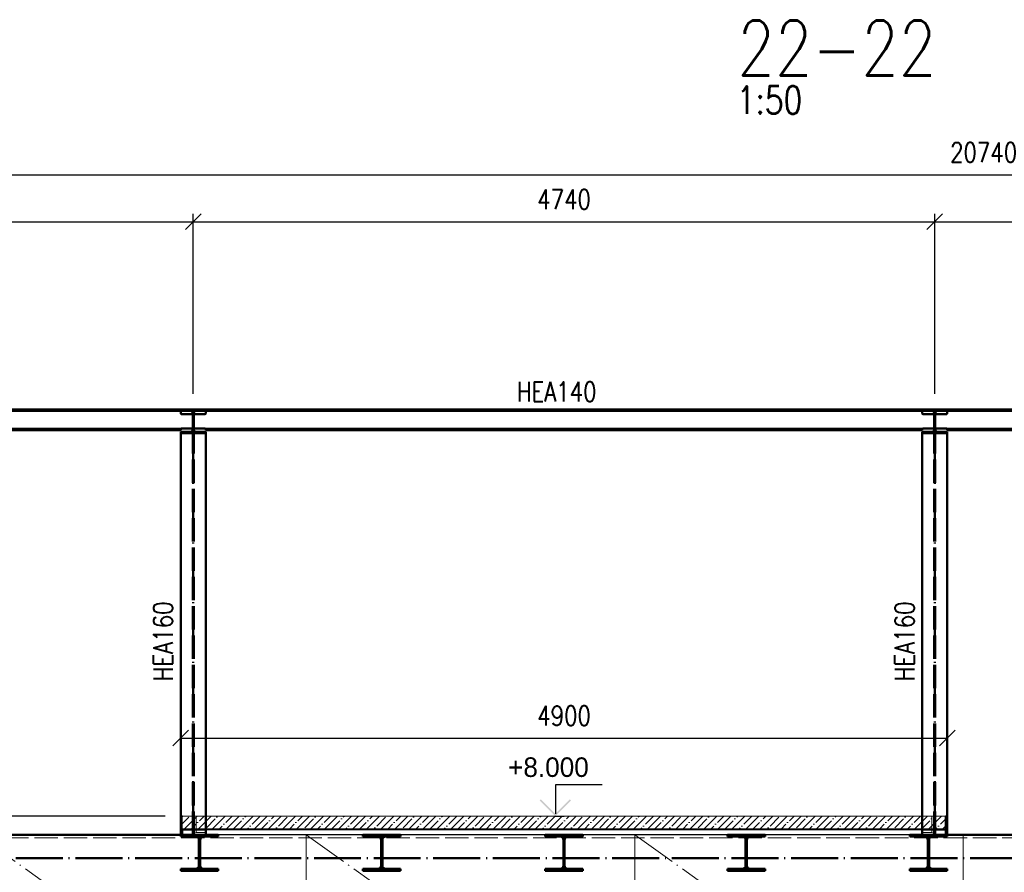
# Paper-space layout 'Layout1' of a CAD drawing. Extents: x -2 to 1083, y -36 to 422.
# Tile 7 of 93: x 136 to 262, y 91 to 200. Entities that reach past the tile are written whole.
import ezdxf

# ---------------------------------------------------------------- set-up
doc = ezdxf.new("R2010")
doc.units = 0
doc.linetypes.add('ACAD_ISO02W100', pattern=[15, 12, -3])
doc.linetypes.add('ACAD_ISO04W100', pattern=[30.5, 24, -3, 0.5, -3])
doc.layers.get('0').update_dxf_attribs({"linetype": 'CONTINUOUS'})
doc.layers.get('DEFPOINTS').update_dxf_attribs({"color": 132, "linetype": 'CONTINUOUS'})
doc.layers.add('AS_INS_ON', color=7, linetype='CONTINUOUS')
for name, color, linetype, lineweight in [('SS_1.ET-HALA_TaO-KCE_VELINU-PRUVLAK', 9, 'CONTINUOUS', 13), ('SS_2.ET-HALA_TaO-KCE_VELINU-NADSTAVBA', 72, 'CONTINUOUS', 50), ('SS_2.ET-HALA_TaO-KCE_VELINU-PODLAH.NOSNIK', 212, 'CONTINUOUS', 50), ('SS_2.ET-HALA_TaO-KCE_VELINU-PODLAHA', 9, 'CONTINUOUS', 13), ('SS_2.ET-HALA_TaO-KCE_VELINU-PODLAHA_LEM', 140, 'CONTINUOUS', 50), ('SS_2.ET-HALA_TaO-KCE_VELINU-PODLAHA_TRAPEZ.PLECH', 153, 'CONTINUOUS', 18), ('SS_2.ET-HALA_TaO-KCE_VELINU-ZESILENI', 160, 'CONTINUOUS', 50), ('SS_KOTY', 3, 'CONTINUOUS', 25), ('SS_NADPIS_7', 6, 'CONTINUOUS', 70), ('SS_POPIS_PROFILU', 13, 'CONTINUOUS', 25), ('SS_SRAFY', 8, 'CONTINUOUS', 18)]:
    doc.layers.add(name, color=color, linetype=linetype, lineweight=lineweight)
doc.styles.add('ROMANS', font='romans.shx', dxfattribs={"width": 0.8})
doc.styles.add('romans.shx', font='romans.shx', dxfattribs={"height": 5})
doc.dimstyles.new('A-1_(2.5)_50AS', dxfattribs={"dimtxt": 2.5, "dimasz": 2, "dimexe": 1, "dimexo": 2, "dimgap": 0, "dimtad": 0, "dimdec": 1, "dimlfac": 50, "dimrnd": 1, "dimtxsty": 'ROMANS', "dimblk1": 'OBLIQUE', "dimblk2": 'OBLIQUE', "dimsah": 1, "dimcen": 2, "dimclrd": 256, "dimclre": 256, "dimclrt": 256, "dimadec": 1, "dimazin": 2, "dimtfac": 0.714286, "dimtdec": 1, "dimtmove": 0, "dimatfit": 3, "dimldrblk": 'OPEN', "dimfxl": 1, "dimtvp": 1.142857, "dimtfill": 1, "dimtolj": 1, "dimlwd": -1, "dimlwe": -1, "dimarcsym": 0})
pattern_1 = [(45, (84.875306, 95.420354), (-0.04490128, 0.04490128), [])]
pattern_2 = [(45, (84.8753, 95.4204), (-0.898026, 0.898026), []), (45, (85.7733, 95.4204), (-0.898026, 0.898026), [1.5875, -0.3175, 0, -0.3175])]

# ---------------------------------------------------------------- blocks, each defined once
blk = doc.blocks.new('_Oblique')
at = {"color": 0, "linetype": 'ByBlock', "lineweight": -2}
blk.add_line((-0.5, -0.5), (0.5, 0.5), dxfattribs=at)
blk = doc.blocks.new('*D59')
at = {"layer": 'DEFPOINTS', "color": 0, "transparency": 16777216}
for p in [(158.64, 173.84), (84.88, 149.82, -164414.6), (158.64, 149.82, -164414.6)]:
    blk.add_point(p, dxfattribs=at)
at = {"layer": 'SS_KOTY', "transparency": 16777216}
for p, q in [((84.88, 151.82), (84.88, 174.84)), ((84.88, 173.84), (158.64, 173.84)), ((158.64, 151.82), (158.64, 174.84))]:
    blk.add_line(p, q, dxfattribs=at)
at = {"layer": 'SS_KOTY', "transparency": 16777216, "xscale": 2, "yscale": 2, "zscale": 2, "rotation": 180}
blk.add_blockref('_Oblique', (84.88, 173.84), dxfattribs=at)
at = {"layer": 'SS_KOTY', "transparency": 16777216, "xscale": 2, "yscale": 2, "zscale": 2}
blk.add_blockref('_Oblique', (158.64, 173.84), dxfattribs=at)
at = {"layer": 'SS_KOTY', "transparency": 16777216, "insert": (121.76, 176.7), "char_height": 2.5, "attachment_point": 5, "style": 'ROMANS', "bg_fill": 3, "box_fill_scale": 1.1, "bg_fill_color": 256, "bg_fill_true_color": 13158600, "bg_fill_transparency": 0}
blk.add_mtext('\\A1;3688', dxfattribs=at)
blk = doc.blocks.new('_OPEN')
at = {"color": 0, "linetype": 'ByBlock'}
for p, q in [((-1, 0.167), (0, 0)), ((0, 0), (-1, -0.167)), ((0, 0), (-1, 0))]:
    blk.add_line(p, q, dxfattribs=at)
blk = doc.blocks.new('*D60')
at = {"layer": 'DEFPOINTS', "color": 0, "transparency": 16777216}
for p in [(253.44, 173.84), (158.64, 149.82, -164414.6), (253.44, 149.82, -164414.6)]:
    blk.add_point(p, dxfattribs=at)
at = {"layer": 'SS_KOTY', "transparency": 16777216}
for p, q in [((158.64, 151.82), (158.64, 174.84)), ((158.64, 173.84), (253.44, 173.84)), ((253.44, 151.82), (253.44, 174.84))]:
    blk.add_line(p, q, dxfattribs=at)
at = {"layer": 'SS_KOTY', "transparency": 16777216, "xscale": 2, "yscale": 2, "zscale": 2, "rotation": 180}
blk.add_blockref('_Oblique', (158.64, 173.84), dxfattribs=at)
at = {"layer": 'SS_KOTY', "transparency": 16777216, "xscale": 2, "yscale": 2, "zscale": 2}
blk.add_blockref('_Oblique', (253.44, 173.84), dxfattribs=at)
at = {"layer": 'SS_KOTY', "transparency": 16777216, "insert": (206.04, 176.7), "char_height": 2.5, "attachment_point": 5, "style": 'ROMANS', "bg_fill": 3, "box_fill_scale": 1.1, "bg_fill_color": 256, "bg_fill_true_color": 13158600, "bg_fill_transparency": 0}
blk.add_mtext('\\A1;4740', dxfattribs=at)
blk = doc.blocks.new('*D61')
at = {"layer": 'DEFPOINTS', "color": 0, "transparency": 16777216}
for p in [(339.04, 173.84), (253.44, 149.82, -164414.6), (339.04, 149.82, -164414.6)]:
    blk.add_point(p, dxfattribs=at)
at = {"layer": 'SS_KOTY', "transparency": 16777216}
for p, q in [((253.44, 151.82), (253.44, 174.84)), ((253.44, 173.84), (339.04, 173.84)), ((339.04, 151.82), (339.04, 174.84))]:
    blk.add_line(p, q, dxfattribs=at)
at = {"layer": 'SS_KOTY', "transparency": 16777216, "xscale": 2, "yscale": 2, "zscale": 2, "rotation": 180}
blk.add_blockref('_Oblique', (253.44, 173.84), dxfattribs=at)
at = {"layer": 'SS_KOTY', "transparency": 16777216, "xscale": 2, "yscale": 2, "zscale": 2}
blk.add_blockref('_Oblique', (339.04, 173.84), dxfattribs=at)
at = {"layer": 'SS_KOTY', "transparency": 16777216, "insert": (296.24, 176.7), "char_height": 2.5, "attachment_point": 5, "style": 'ROMANS', "bg_fill": 3, "box_fill_scale": 1.1, "bg_fill_color": 256, "bg_fill_true_color": 13158600, "bg_fill_transparency": 0}
blk.add_mtext('\\A1;4280', dxfattribs=at)
blk = doc.blocks.new('*D70')
at = {"layer": 'DEFPOINTS', "color": 0, "transparency": 16777216}
for p in [(157.04, 97.82, -164374.6), (126.82, 73.82), (132.3, 73.82, -164413.38)]:
    blk.add_point(p, dxfattribs=at)
at = {"layer": 'SS_KOTY', "transparency": 16777216}
for p, q in [((155.04, 97.82), (125.82, 97.82)), ((126.82, 97.82), (126.82, 73.82)), ((130.3, 73.82), (125.82, 73.82))]:
    blk.add_line(p, q, dxfattribs=at)
at = {"layer": 'SS_KOTY', "transparency": 16777216, "xscale": 2, "yscale": 2, "zscale": 2}
for p, rotation in [((126.82, 97.82), 90), ((126.82, 73.82), 270)]:
    blk.add_blockref('_Oblique', p, dxfattribs=dict(at, rotation=rotation))
at = {"layer": 'SS_KOTY', "transparency": 16777216, "insert": (123.97, 85.82), "char_height": 2.5, "attachment_point": 5, "rotation": 90, "style": 'ROMANS', "bg_fill": 3, "box_fill_scale": 1.1, "bg_fill_color": 256, "bg_fill_true_color": 13158600, "bg_fill_transparency": 0}
blk.add_mtext('\\A1;1200', dxfattribs=at)
blk = doc.blocks.new('*D72')
at = {"layer": 'DEFPOINTS', "color": 0, "transparency": 16777216}
for p in [(132.82, 97.82), (157.04, 97.82, -164413.08), (157.04, 95.42, -164374.6)]:
    blk.add_point(p, dxfattribs=at)
at = {"layer": 'SS_KOTY', "transparency": 16777216}
for p, q in [((132.82, 97.82), (132.82, 104.68)), ((155.04, 97.82), (131.82, 97.82)), ((132.82, 95.42), (132.82, 97.82)), ((155.04, 95.42), (131.82, 95.42))]:
    blk.add_line(p, q, dxfattribs=at)
at = {"layer": 'SS_KOTY', "transparency": 16777216, "xscale": 2, "yscale": 2, "zscale": 2}
for p, rotation in [((132.82, 97.82), 90), ((132.82, 95.42), 270)]:
    blk.add_blockref('_Oblique', p, dxfattribs=dict(at, rotation=rotation))
at = {"layer": 'SS_KOTY', "transparency": 16777216, "insert": (129.97, 102.25), "char_height": 2.5, "attachment_point": 5, "rotation": 90, "style": 'ROMANS', "bg_fill": 3, "box_fill_scale": 1.1, "bg_fill_color": 256, "bg_fill_true_color": 13158600, "bg_fill_transparency": 0}
blk.add_mtext('\\A1;120', dxfattribs=at)
blk = doc.blocks.new('*D77')
at = {"layer": 'DEFPOINTS', "color": 0, "transparency": 16777216}
for p in [(255.04, 107.79), (157.04, 97.82, -164374.6), (255.04, 97.82, -164374.6)]:
    blk.add_point(p, dxfattribs=at)
at = {"layer": 'SS_KOTY', "transparency": 16777216}
for p, q in [((157.04, 99.82), (157.04, 108.79)), ((255.04, 99.82), (255.04, 108.79)), ((157.04, 107.79), (255.04, 107.79))]:
    blk.add_line(p, q, dxfattribs=at)
at = {"layer": 'SS_KOTY', "transparency": 16777216, "xscale": 2, "yscale": 2, "zscale": 2, "rotation": 180}
blk.add_blockref('_Oblique', (157.04, 107.79), dxfattribs=at)
at = {"layer": 'SS_KOTY', "transparency": 16777216, "xscale": 2, "yscale": 2, "zscale": 2}
blk.add_blockref('_Oblique', (255.04, 107.79), dxfattribs=at)
at = {"layer": 'SS_KOTY', "transparency": 16777216, "insert": (206.04, 110.65), "char_height": 2.5, "attachment_point": 5, "style": 'ROMANS', "bg_fill": 3, "box_fill_scale": 1.1, "bg_fill_color": 256, "bg_fill_true_color": 13158600, "bg_fill_transparency": 0}
blk.add_mtext('\\A1;4900', dxfattribs=at)
blk = doc.blocks.new('*D80')
at = {"layer": 'DEFPOINTS', "color": 0, "transparency": 16777216}
for p in [(467.08, 179.84), (52.28, 164.84), (467.08, 159.84, -164377.76)]:
    blk.add_point(p, dxfattribs=at)
at = {"layer": 'SS_KOTY', "transparency": 16777216}
for p, q in [((52.28, 166.84), (52.28, 180.84)), ((467.08, 161.84), (467.08, 180.84)), ((52.28, 179.84), (467.08, 179.84))]:
    blk.add_line(p, q, dxfattribs=at)
at = {"layer": 'SS_KOTY', "transparency": 16777216, "xscale": 2, "yscale": 2, "zscale": 2, "rotation": 180}
blk.add_blockref('_Oblique', (52.28, 179.84), dxfattribs=at)
at = {"layer": 'SS_KOTY', "transparency": 16777216, "xscale": 2, "yscale": 2, "zscale": 2}
blk.add_blockref('_Oblique', (467.08, 179.84), dxfattribs=at)
at = {"layer": 'SS_KOTY', "transparency": 16777216, "insert": (259.68, 182.7), "char_height": 2.5, "attachment_point": 5, "style": 'ROMANS', "bg_fill": 3, "box_fill_scale": 1.1, "bg_fill_color": 256, "bg_fill_true_color": 13158600, "bg_fill_transparency": 0}
blk.add_mtext('\\A1;20740', dxfattribs=at)

psp = doc.layouts.get("Layout1")

# ---------------------------------------------------------------- hatches: boundary and pattern name
at = {"layer": 'SS_SRAFY'}
h = psp.add_hatch(dxfattribs=at)
h.set_pattern_fill('ANSI31', color=5, scale=0.02, style=0)
h.set_pattern_definition(pattern_1)
h.paths.add_polyline_path([(182.2403, 91.0604), (180.3353, 91.0604), (180.3353, 90.8204), (185.1353, 90.8204), (185.1353, 91.0604), (183.2303, 91.0604, -0.41421356), (182.8103, 91.4804), (182.8103, 94.7604, -0.41421356), (183.2303, 95.1804), (185.1353, 95.1804), (185.1353, 95.4204), (180.3353, 95.4204), (180.3353, 95.1804), (182.2403, 95.1804, -0.41421368), (182.6603, 94.7604), (182.6603, 91.4804, -0.41421344)], flags=0)
h = psp.add_hatch(dxfattribs=at)
h.set_pattern_fill('ANSI31', color=5, scale=0.02, style=0)
h.set_pattern_definition(pattern_1)
h.paths.add_polyline_path([(205.5403, 91.0604), (203.6353, 91.0604), (203.6353, 90.8204), (208.4353, 90.8204), (208.4353, 91.0604), (206.5303, 91.0604, -0.41421356), (206.1103, 91.4804), (206.1103, 94.7604, -0.41421356), (206.5303, 95.1804), (208.4353, 95.1804), (208.4353, 95.4204), (203.6353, 95.4204), (203.6353, 95.1804), (205.5403, 95.1804, -0.41421368), (205.9603, 94.7604), (205.9603, 91.4804, -0.41421344)], flags=0)
h = psp.add_hatch(dxfattribs=at)
h.set_pattern_fill('ANSI31', color=5, scale=0.02, style=0)
h.set_pattern_definition(pattern_1)
h.paths.add_polyline_path([(228.8403, 91.0604), (226.9353, 91.0604), (226.9353, 90.8204), (231.7353, 90.8204), (231.7353, 91.0604), (229.8303, 91.0604, -0.41421356), (229.4103, 91.4804), (229.4103, 94.7604, -0.41421356), (229.8303, 95.1804), (231.7353, 95.1804), (231.7353, 95.4204), (226.9353, 95.4204), (226.9353, 95.1804), (228.8403, 95.1804, -0.41421356), (229.2603, 94.7604), (229.2603, 91.4804, -0.41421356)], flags=0)
h = psp.add_hatch(dxfattribs=at)
h.set_pattern_fill('ANSI31', color=5, scale=0.02, style=0)
h.set_pattern_definition(pattern_1)
h.paths.add_polyline_path([(252.1403, 91.0604), (250.2353, 91.0604), (250.2353, 90.8204), (255.0353, 90.8204), (255.0353, 91.0604), (253.1303, 91.0604, -0.41421356), (252.7103, 91.4804), (252.7103, 94.7604, -0.41421356), (253.1303, 95.1804), (255.0353, 95.1804), (255.0353, 95.4204), (250.2353, 95.4204), (250.2353, 95.1804), (252.1403, 95.1804, -0.41421356), (252.5603, 94.7604), (252.5603, 91.4804, -0.41421356)], flags=0)

# ---------------------------------------------------------------- linework, layer by layer
at = {"layer": 'SS_1.ET-HALA_TaO-KCE_VELINU-PRUVLAK', "color": 9, "linetype": 'ACAD_ISO04W100', "ltscale": 0.25}
for p, q in [((173.0753, 95.4204), (173.0753, 65.4204)), ((215.0753, 65.4204), (173.0753, 95.4204)), ((257.0753, 65.4204), (215.0753, 95.4204)), ((215.0753, 95.4204), (215.0753, 65.4204)), ((257.0753, 95.4204), (257.0753, 65.4204))]:
    psp.add_line(p, q, dxfattribs=at)
at = {"layer": 'SS_2.ET-HALA_TaO-KCE_VELINU-NADSTAVBA', "color": 1, "linetype": 'Continuous', "ltscale": 0.25}
for p, q in [((86.4619, 147.3304), (157.0487, 147.3304)), ((157.1353, 147.3804), (158.5753, 147.3804)), ((158.6953, 147.3804), (160.1353, 147.3804)), ((160.2219, 147.3304), (251.8487, 147.3304)), ((251.9353, 147.3804), (253.3753, 147.3804)), ((253.4953, 147.3804), (254.9353, 147.3804)), ((255.0219, 147.3304), (337.4487, 147.3304)), ((86.4753, 147.1604), (157.0353, 147.1604)), ((157.0353, 147.2804), (157.0353, 147.1604)), ((157.0353, 146.9604), (158.2753, 146.9604)), ((157.0353, 146.9604), (157.0353, 146.7804)), ((160.2353, 146.7804), (157.0353, 146.7804)), ((158.9953, 146.9604), (160.2353, 146.9604)), ((160.2353, 147.2804), (160.2353, 147.1604)), ((160.2353, 147.1604), (251.8353, 147.1604)), ((160.2353, 146.9604), (160.2353, 146.7804)), ((251.8353, 147.1604), (251.8353, 147.2804)), ((251.8353, 146.9604), (253.0753, 146.9604)), ((251.8353, 146.7804), (251.8353, 146.9604)), ((255.0353, 146.7804), (251.8353, 146.7804)), ((253.7953, 146.9604), (255.0353, 146.9604)), ((255.0353, 147.1604), (255.0353, 147.2804)), ((255.0353, 147.1604), (337.4353, 147.1604)), ((255.0353, 146.7804), (255.0353, 146.9604))]:
    psp.add_line(p, q, dxfattribs=at)
at = {"layer": 'SS_2.ET-HALA_TaO-KCE_VELINU-NADSTAVBA', "color": 1, "linetype": 'Continuous', "ltscale": 0.25, "extrusion": (-5.82107e-12, 2.4111e-12, -1)}
for centre in [(-157.1353, 147.2804), (-251.9353, 147.2804, 0)]:
    psp.add_arc(centre, 0.1, 0, 90, dxfattribs=at)
at = {"layer": 'SS_2.ET-HALA_TaO-KCE_VELINU-NADSTAVBA', "color": 1, "linetype": 'Continuous', "ltscale": 0.25, "extrusion": (4.82177e-12, 1.16416e-11, -1)}
psp.add_arc((-160.1353, 147.2804, 0), 0.1, 90, 180, dxfattribs=at)
at = {"layer": 'SS_2.ET-HALA_TaO-KCE_VELINU-NADSTAVBA', "color": 1, "linetype": 'Continuous', "ltscale": 0.25, "extrusion": (2.41073e-12, 5.82083e-12, -1)}
psp.add_arc((-254.9353, 147.2804, 0), 0.1, 90, 180, dxfattribs=at)
at = {"layer": 'SS_2.ET-HALA_TaO-KCE_VELINU-NADSTAVBA', "color": 1, "linetype": 'Continuous', "ltscale": 0.25, "extrusion": (8.03374e-13, -1.94019e-12, -1)}
for centre in [(-158.2753, 147.2604), (-253.0753, 147.2604)]:
    psp.add_arc(centre, 0.3, 180, 270, dxfattribs=at)
at = {"layer": 'SS_2.ET-HALA_TaO-KCE_VELINU-NADSTAVBA', "color": 1, "linetype": 'Continuous', "ltscale": 0.25, "extrusion": (-1.94056e-12, -8.03619e-13, -1)}
for centre in [(-158.9953, 147.2604), (-253.7953, 147.2604)]:
    psp.add_arc(centre, 0.3, 270, 360, dxfattribs=at)
at = {"layer": 'SS_2.ET-HALA_TaO-KCE_VELINU-PODLAH.NOSNIK', "color": 1, "linetype": 'Continuous', "ltscale": 0.25}
for p, q in [((159.3603, 94.7604), (159.3603, 91.4804)), ((159.5103, 91.4804), (159.5103, 94.7604)), ((159.9303, 95.1804), (161.8353, 95.1804)), ((161.8353, 95.1804), (161.8353, 95.4204)), ((180.3353, 95.4204), (185.1353, 95.4204)), ((180.3353, 95.4204), (180.3353, 95.1804)), ((180.3353, 95.1804), (182.2403, 95.1804)), ((182.6603, 94.7604), (182.6603, 91.4804)), ((182.8103, 91.4804), (182.8103, 94.7604)), ((183.2303, 95.1804), (185.1353, 95.1804)), ((185.1353, 95.1804), (185.1353, 95.4204)), ((203.6353, 95.4204), (208.4353, 95.4204)), ((203.6353, 95.4204), (203.6353, 95.1804)), ((203.6353, 95.1804), (205.5403, 95.1804)), ((205.9603, 94.7604), (205.9603, 91.4804)), ((206.1103, 91.4804), (206.1103, 94.7604)), ((206.5303, 95.1804), (208.4353, 95.1804)), ((208.4353, 95.1804), (208.4353, 95.4204)), ((226.9353, 95.4204), (231.7353, 95.4204)), ((226.9353, 95.4204), (226.9353, 95.1804)), ((226.9353, 95.1804), (228.8403, 95.1804)), ((229.2603, 94.7604), (229.2603, 91.4804)), ((229.4103, 91.4804), (229.4103, 94.7604)), ((229.8303, 95.1804), (231.7353, 95.1804)), ((231.7353, 95.1804), (231.7353, 95.4204)), ((250.2353, 95.4204), (255.0353, 95.4204)), ((250.2353, 95.4204), (250.2353, 95.1804)), ((250.2353, 95.1804), (252.1403, 95.1804)), ((252.5603, 94.7604), (252.5603, 91.4804)), ((252.7103, 91.4804), (252.7103, 94.7604)), ((253.1303, 95.1804), (255.0353, 95.1804)), ((255.0353, 95.1804), (255.0353, 95.4204)), ((161.8353, 91.0604), (159.9303, 91.0604)), ((161.8353, 90.8204), (161.8353, 91.0604)), ((182.2403, 91.0604), (180.3353, 91.0604)), ((180.3353, 91.0604), (180.3353, 90.8204)), ((180.3353, 90.8204), (185.1353, 90.8204)), ((185.1353, 91.0604), (183.2303, 91.0604)), ((185.1353, 90.8204), (185.1353, 91.0604)), ((205.5403, 91.0604), (203.6353, 91.0604)), ((203.6353, 91.0604), (203.6353, 90.8204)), ((203.6353, 90.8204), (208.4353, 90.8204)), ((208.4353, 91.0604), (206.5303, 91.0604)), ((208.4353, 90.8204), (208.4353, 91.0604)), ((228.8403, 91.0604), (226.9353, 91.0604)), ((226.9353, 91.0604), (226.9353, 90.8204)), ((226.9353, 90.8204), (231.7353, 90.8204)), ((231.7353, 91.0604), (229.8303, 91.0604)), ((231.7353, 90.8204), (231.7353, 91.0604)), ((252.1403, 91.0604), (250.2353, 91.0604)), ((250.2353, 91.0604), (250.2353, 90.8204)), ((250.2353, 90.8204), (255.0353, 90.8204)), ((255.0353, 91.0604), (253.1303, 91.0604)), ((255.0353, 90.8204), (255.0353, 91.0604))]:
    psp.add_line(p, q, dxfattribs=at)
at = {"layer": 'SS_2.ET-HALA_TaO-KCE_VELINU-PODLAH.NOSNIK', "color": 1, "linetype": 'Continuous', "ltscale": 0.25, "extrusion": (1.14781e-12, 2.77185e-12, -1)}
for centre in [(-158.9403, 94.7604), (-182.2403, 94.7604), (-205.5403, 94.7604)]:
    psp.add_arc(centre, 0.42, 90, 180, dxfattribs=at)
at = {"layer": 'SS_2.ET-HALA_TaO-KCE_VELINU-PODLAH.NOSNIK', "color": 1, "linetype": 'Continuous', "ltscale": 0.25, "extrusion": (-2.7721e-12, 1.14818e-12, -1)}
for centre in [(-159.9303, 94.7604), (-183.2303, 94.7604), (-206.5303, 94.7604)]:
    psp.add_arc(centre, 0.42, 0, 90, dxfattribs=at)
at = {"layer": 'SS_2.ET-HALA_TaO-KCE_VELINU-PODLAH.NOSNIK', "color": 1, "linetype": 'Continuous', "ltscale": 0.25, "extrusion": (5.73751e-13, 1.38596e-12, -1)}
for centre in [(-228.8403, 94.7604), (-252.1403, 94.7604)]:
    psp.add_arc(centre, 0.42, 90, 180, dxfattribs=at)
at = {"layer": 'SS_2.ET-HALA_TaO-KCE_VELINU-PODLAH.NOSNIK', "color": 1, "linetype": 'Continuous', "ltscale": 0.25, "extrusion": (-1.3862e-12, 5.74118e-13, -1)}
for centre in [(-229.8303, 94.7604), (-253.1303, 94.7604)]:
    psp.add_arc(centre, 0.42, 0, 90, dxfattribs=at)
at = {"layer": 'SS_2.ET-HALA_TaO-KCE_VELINU-PODLAH.NOSNIK', "color": 1, "linetype": 'Continuous', "ltscale": 0.25, "extrusion": (5.73751e-13, -1.38584e-12, -1)}
for centre in [(-158.9403, 91.4804), (-182.2403, 91.4804), (-205.5403, 91.4804)]:
    psp.add_arc(centre, 0.42, 180, 270, dxfattribs=at)
at = {"layer": 'SS_2.ET-HALA_TaO-KCE_VELINU-PODLAH.NOSNIK', "color": 1, "linetype": 'Continuous', "ltscale": 0.25, "extrusion": (-1.3862e-12, -5.73996e-13, -1)}
for centre in [(-159.9303, 91.4804), (-183.2303, 91.4804), (-206.5303, 91.4804)]:
    psp.add_arc(centre, 0.42, 270, 360, dxfattribs=at)
at = {"layer": 'SS_2.ET-HALA_TaO-KCE_VELINU-PODLAH.NOSNIK', "color": 1, "linetype": 'Continuous', "ltscale": 0.25, "extrusion": (-3.06162e-16, 6.12323e-17, -1)}
for centre, start, end in [((-228.8403, 91.4804), 180, 270), ((-229.8303, 91.4804), 270, 0), ((-252.1403, 91.4804), 180, 270), ((-253.1303, 91.4804), 270, 0)]:
    psp.add_arc(centre, 0.42, start, end, dxfattribs=at)
at = {"layer": 'SS_2.ET-HALA_TaO-KCE_VELINU-PODLAHA', "color": 9, "linetype": 'ACAD_ISO02W100', "ltscale": 0.25}
for p, q in [((158.7153, 96.2004), (158.7153, 95.4418)), ((158.9953, 95.7231), (158.7973, 95.6156)), ((158.9953, 96.2004), (158.9953, 95.7231)), ((160.2553, 95.7231), (158.9953, 95.7231)), ((160.2553, 96.169), (160.2353, 96.1688)), ((160.2553, 96.0117), (160.2553, 96.2004)), ((160.2553, 95.7231), (160.2553, 96.0117)), ((251.8153, 96.2004), (251.8153, 96.0117)), ((251.8353, 96.1688), (251.8153, 96.169)), ((251.8153, 96.0117), (254.8353, 96.0117)), ((251.8153, 96.0117), (251.8153, 95.7231)), ((253.0753, 95.7231), (251.8153, 95.7231)), ((253.4953, 96.1688), (251.8353, 96.1688)), ((253.0753, 96.2004), (253.0753, 95.7231)), ((253.2733, 95.6156), (253.0753, 95.7231)), ((253.3553, 95.4418), (253.3553, 96.2004)), ((254.8353, 96.169), (253.4953, 96.1688)), ((158.7477, 95.4592), (158.7177, 95.4418)), ((158.7501, 95.4661), (158.7477, 95.4592)), ((158.7973, 95.6156), (158.7501, 95.4661)), ((253.3205, 95.4661), (253.2733, 95.6156)), ((253.323, 95.4592), (253.3205, 95.4661)), ((253.3529, 95.4418), (253.323, 95.4592))]:
    psp.add_line(p, q, dxfattribs=at)
at = {"layer": 'SS_2.ET-HALA_TaO-KCE_VELINU-PODLAHA_LEM', "color": 1, "linetype": 'Continuous', "ltscale": 0.25}
psp.add_line((254.8353, 95.4204), (254.8353, 96.055), dxfattribs=at)
at = {"layer": 'SS_2.ET-HALA_TaO-KCE_VELINU-PODLAHA_LEM', "color": 7, "linetype": 'ACAD_ISO04W100', "ltscale": 0.25}
psp.add_line((255.0353, 95.4204), (255.0353, 95.4204), dxfattribs=at)
at = {"layer": 'SS_2.ET-HALA_TaO-KCE_VELINU-PODLAHA_TRAPEZ.PLECH', "color": 5, "linetype": 'Continuous', "ltscale": 0.25}
for p, q in [((254.8353, 96.055), (254.8353, 96.0903)), ((161.8353, 95.4204), (180.3353, 95.4204)), ((185.1353, 95.4204), (203.6353, 95.4204)), ((208.4353, 95.4204), (226.9353, 95.4204)), ((231.7353, 95.4204), (250.2353, 95.4204))]:
    psp.add_line(p, q, dxfattribs=at)
at = {"layer": 'SS_2.ET-HALA_TaO-KCE_VELINU-ZESILENI', "color": 1, "linetype": 'Continuous', "ltscale": 0.25}
psp.add_line((255.0353, 95.4204), (337.4353, 95.4204), dxfattribs=at)

# ---------------------------------------------------------------- texts
at = {"layer": 'SS_NADPIS_7', "color": 6, "style": 'romans.shx', "width": 0.8}
psp.add_text('22-22', height=7, dxfattribs=at).set_placement((228.1984, 192.5546))
at = {"layer": 'SS_NADPIS_7', "color": 2, "style": 'romans.shx', "width": 0.8}
psp.add_text('1:50', height=3.5, dxfattribs=at).set_placement((228.1027, 187.6546))
at = {"layer": 'SS_POPIS_PROFILU', "color": 13, "style": 'romans.shx', "width": 0.8}
for p in [(156.0353, 115.0565), (250.8353, 115.0565)]:
    psp.add_text('HEA160', height=2.5, rotation=90, dxfattribs=at).set_placement(p)

# ---------------------------------------------------------------- dimensions: what is measured, and where the dimension line sits
at = {"layer": 'SS_KOTY'}
dim = psp.add_linear_dim(base=(158.6353, 173.8417), p1=(84.8753, 149.8204, -164414.6), p2=(158.6353, 149.8204, -164414.6), dimstyle='A-1_(2.5)_50AS', override={"dimtmove": 1}, dxfattribs=at)
dim.commit()
dim.dimension.update_dxf_attribs({"geometry": '*D59', "text_midpoint": (121.7553, 176.6988)})
dim = psp.add_linear_dim(base=(126.8246, 73.8204), p1=(157.0353, 97.8204, -164374.6), p2=(132.2953, 73.8204, -164413.38), angle=90, dimstyle='A-1_(2.5)_50AS', dxfattribs=at)
dim.commit()
dim.dimension.update_dxf_attribs({"geometry": '*D70', "text_midpoint": (123.9674, 85.8204)})

# ---------------------------------------------------------------- next in the draw order: linework, layer by layer
at = {"layer": 'SS_2.ET-HALA_TaO-KCE_VELINU-PODLAH.NOSNIK', "color": 1, "linetype": 'Continuous', "ltscale": 0.25}
for p, q in [((158.9403, 91.0604), (157.0353, 91.0604)), ((157.0353, 91.0604), (157.0353, 90.8204)), ((157.0353, 90.8204), (161.8353, 90.8204))]:
    psp.add_line(p, q, dxfattribs=at)
at = {"layer": 'SS_2.ET-HALA_TaO-KCE_VELINU-ZESILENI', "color": 7, "linetype": 'ACAD_ISO04W100', "ltscale": 0.25}
psp.add_line((52.0753, 92.4204), (461.4753, 92.4204), dxfattribs=at)
psp.add_line((52.0753, 92.4204), (461.4753, 92.4204), dxfattribs=at)

# ---------------------------------------------------------------- next in the draw order: dimensions: what is measured, and where the dimension line sits
at = {"layer": 'SS_KOTY'}
dim = psp.add_linear_dim(base=(253.4353, 173.8417), p1=(158.6353, 149.8204, -164414.6), p2=(253.4353, 149.8204, -164414.6), dimstyle='A-1_(2.5)_50AS', override={"dimtmove": 1}, dxfattribs=at)
dim.commit()
dim.dimension.update_dxf_attribs({"geometry": '*D60', "text_midpoint": (206.0353, 176.6988)})
dim = psp.add_linear_dim(base=(132.8246, 97.8204), p1=(157.0353, 95.4204, -164374.6), p2=(157.0353, 97.8204, -164413.08), angle=90, dimstyle='A-1_(2.5)_50AS', dxfattribs=at)
dim.commit()
dim.dimension.update_dxf_attribs({"geometry": '*D72', "text_midpoint": (129.9674, 102.2489)})

# ---------------------------------------------------------------- next in the draw order: hatches: boundary and pattern name
at = {"layer": 'SS_2.ET-HALA_TaO-KCE_VELINU-PODLAHA'}
h = psp.add_hatch(dxfattribs=at)
h.set_pattern_fill('ANSI35', color=252, scale=0.2, style=0)
h.set_pattern_definition(pattern_2)
h.paths.add_polyline_path([(157.2353, 96.2004), (157.2353, 96.0903), (254.8353, 96.0903), (254.8353, 96.2004)], flags=0)
at = {"layer": 'SS_SRAFY'}
h = psp.add_hatch(dxfattribs=at)
h.set_pattern_fill('ANSI31', color=5, scale=0.02, style=0)
h.set_pattern_definition(pattern_1)
h.paths.add_polyline_path([(157.0353, 146.7804), (160.2353, 146.7804), (160.2353, 146.9604), (158.9953, 146.9604, -0.41421356), (158.6953, 147.2604), (158.6953, 149.3404, -0.41421356), (158.9953, 149.6404), (160.2353, 149.6404), (160.2353, 149.8204), (157.0353, 149.8204), (157.0353, 149.6404), (158.2753, 149.6404, -0.41421356), (158.5753, 149.3404), (158.5753, 147.2604, -0.41421356), (158.2753, 146.9604), (157.0353, 146.9604)], flags=0)
h = psp.add_hatch(dxfattribs=at)
h.set_pattern_fill('ANSI31', color=5, scale=0.02, style=0)
h.set_pattern_definition(pattern_1)
h.paths.add_polyline_path([(158.9403, 91.0604), (157.0353, 91.0604), (157.0353, 90.8204), (161.8353, 90.8204), (161.8353, 91.0604), (159.9303, 91.0604, -0.41421356), (159.5103, 91.4804), (159.5103, 94.7604, -0.41421356), (159.9303, 95.1804), (161.8353, 95.1804), (161.8353, 95.4204), (157.0353, 95.4204), (157.0353, 95.1804), (158.9403, 95.1804, -0.41421368), (159.3603, 94.7604), (159.3603, 91.4804, -0.41421344)], flags=0)

# ---------------------------------------------------------------- next in the draw order: linework, layer by layer
at = {"layer": 'SS_1.ET-HALA_TaO-KCE_VELINU-PRUVLAK', "color": 9, "linetype": 'ACAD_ISO04W100', "ltscale": 0.25}
for p, q in [((467.0753, 95.4204), (44.2753, 95.4204)), ((173.0753, 65.4204), (131.0753, 95.4204))]:
    psp.add_line(p, q, dxfattribs=at)
at = {"layer": 'SS_1.ET-HALA_TaO-KCE_VELINU-PRUVLAK', "color": 9, "linetype": 'ACAD_ISO02W100', "ltscale": 0.25}
psp.add_line((52.0753, 95.0404), (461.4753, 95.0404), dxfattribs=at)
at = {"layer": 'SS_2.ET-HALA_TaO-KCE_VELINU-NADSTAVBA', "color": 7, "linetype": 'ACAD_ISO04W100', "ltscale": 0.25}
psp.add_line((84.8753, 149.8204), (158.6353, 149.8204), dxfattribs=at)
at = {"layer": 'SS_2.ET-HALA_TaO-KCE_VELINU-NADSTAVBA', "color": 1, "linetype": 'Continuous', "ltscale": 0.25}
for p, q in [((157.0353, 149.8204), (86.4753, 149.8204)), ((160.2353, 149.8204), (157.0353, 149.8204)), ((157.0353, 149.8204), (157.0353, 149.6404)), ((160.2353, 149.8204), (160.2353, 149.6404)), ((86.4753, 149.6504), (157.0353, 149.6504)), ((157.0353, 149.6404), (157.0353, 149.3204)), ((158.2753, 149.6404), (157.0353, 149.6404)), ((158.5753, 149.2204), (157.1353, 149.2204)), ((158.5753, 147.2604), (158.5753, 149.3404)), ((158.6953, 147.2604), (158.6953, 149.3404)), ((160.1353, 149.2204), (158.6953, 149.2204)), ((160.2353, 149.6404), (158.9953, 149.6404)), ((160.2353, 149.6404), (160.2353, 149.3204))]:
    psp.add_line(p, q, dxfattribs=at)
at = {"layer": 'SS_2.ET-HALA_TaO-KCE_VELINU-NADSTAVBA', "color": 1, "linetype": 'Continuous', "ltscale": 0.25, "extrusion": (-3.06162e-16, 6.12323e-17, -1)}
psp.add_arc((-157.1353, 149.3204), 0.1, 270, 0, dxfattribs=at)
at = {"layer": 'SS_2.ET-HALA_TaO-KCE_VELINU-NADSTAVBA', "color": 1, "linetype": 'Continuous', "ltscale": 0.25, "extrusion": (1.60705e-12, 3.88057e-12, -1)}
psp.add_arc((-158.2753, 149.3404), 0.3, 90, 180, dxfattribs=at)
at = {"layer": 'SS_2.ET-HALA_TaO-KCE_VELINU-NADSTAVBA', "color": 1, "linetype": 'Continuous', "ltscale": 0.25, "extrusion": (-3.88082e-12, 1.60742e-12, -1)}
psp.add_arc((-158.9953, 149.3404), 0.3, 0, 90, dxfattribs=at)
at = {"layer": 'SS_2.ET-HALA_TaO-KCE_VELINU-NADSTAVBA', "color": 1, "linetype": 'Continuous', "ltscale": 0.25, "extrusion": (2.41073e-12, -5.8207e-12, -1)}
psp.add_arc((-160.1353, 149.3204), 0.1, 180, 270, dxfattribs=at)
at = {"layer": 'SS_2.ET-HALA_TaO-KCE_VELINU-PODLAH.NOSNIK', "color": 1, "linetype": 'Continuous', "ltscale": 0.25}
for p, q in [((157.0353, 95.4204), (161.8353, 95.4204)), ((157.0353, 95.4204), (157.0353, 95.1804)), ((157.0353, 95.1804), (158.9403, 95.1804))]:
    psp.add_line(p, q, dxfattribs=at)
at = {"layer": 'SS_2.ET-HALA_TaO-KCE_VELINU-PODLAHA', "color": 9, "linetype": 'Continuous', "ltscale": 0.25}
for p, q in [((157.2353, 96.2004), (254.8353, 96.2004)), ((254.8353, 96.0903), (157.2353, 96.0903))]:
    psp.add_line(p, q, dxfattribs=at)
at = {"layer": 'SS_2.ET-HALA_TaO-KCE_VELINU-PODLAHA', "color": 9, "linetype": 'ACAD_ISO02W100', "ltscale": 0.25}
for p, q in [((160.2353, 96.1688), (157.2353, 96.1688)), ((254.8353, 96.1675), (157.2353, 96.1675)), ((157.2353, 96.0117), (160.2553, 96.0117)), ((157.2353, 95.4661), (254.8353, 95.4661)), ((254.8353, 95.4418), (157.2353, 95.4418))]:
    psp.add_line(p, q, dxfattribs=at)
at = {"layer": 'SS_2.ET-HALA_TaO-KCE_VELINU-PODLAHA_LEM', "color": 1, "linetype": 'Continuous', "ltscale": 0.25}
psp.add_line((157.2353, 96.2004), (157.2353, 95.4204), dxfattribs=at)
at = {"layer": 'SS_2.ET-HALA_TaO-KCE_VELINU-PODLAHA_LEM', "color": 7, "linetype": 'ACAD_ISO04W100', "ltscale": 0.25}
psp.add_line((157.0353, 95.4204), (157.0353, 95.4204), dxfattribs=at)
at = {"layer": 'SS_2.ET-HALA_TaO-KCE_VELINU-PODLAHA_TRAPEZ.PLECH', "color": 5, "linetype": 'Continuous', "ltscale": 0.25}
for p, q in [((254.8353, 96.055), (157.2353, 96.055)), ((157.2353, 95.4532), (254.8353, 95.4532))]:
    psp.add_line(p, q, dxfattribs=at)
at = {"layer": 'SS_2.ET-HALA_TaO-KCE_VELINU-ZESILENI', "color": 1, "linetype": 'Continuous', "ltscale": 0.25}
psp.add_line((88.0753, 95.4204), (157.0353, 95.4204), dxfattribs=at)

# ---------------------------------------------------------------- next in the draw order: texts
at = {"layer": 'SS_POPIS_PROFILU', "color": 13, "style": 'romans.shx', "width": 0.8}
psp.add_text('HEA140', height=2.5, dxfattribs=at).set_placement((199.9865, 150.8414))

# ---------------------------------------------------------------- next in the draw order: dimensions: what is measured, and where the dimension line sits
at = {"layer": 'SS_KOTY'}
dim = psp.add_linear_dim(base=(339.0353, 173.8417), p1=(253.4353, 149.8204, -164414.6), p2=(339.0353, 149.8204, -164414.6), dimstyle='A-1_(2.5)_50AS', override={"dimtmove": 1}, dxfattribs=at)
dim.commit()
dim.dimension.update_dxf_attribs({"geometry": '*D61', "text_midpoint": (296.2353, 176.6988)})
dim = psp.add_linear_dim(base=(255.0353, 107.7947), p1=(157.0353, 97.8204, -164374.6), p2=(255.0353, 97.8204, -164374.6), dimstyle='A-1_(2.5)_50AS', dxfattribs=at)
dim.commit()
dim.dimension.update_dxf_attribs({"geometry": '*D77', "text_midpoint": (206.0353, 110.6518)})

# ---------------------------------------------------------------- next in the draw order: hatches: boundary and pattern name
at = {"layer": 'AS_INS_ON'}
psp.add_hatch(color=3, dxfattribs=at).paths.add_polyline_path([(203.0708, 99.9618), (202.9293, 99.8204), (204.9293, 97.8204), (206.9293, 99.8204), (206.7879, 99.9618), (204.9293, 98.1032)])
at = {"layer": 'SS_2.ET-HALA_TaO-KCE_VELINU-PODLAHA'}
h = psp.add_hatch(dxfattribs=at)
h.set_pattern_fill('ANSI35', color=252, scale=0.2, style=0)
h.set_pattern_definition(pattern_2)
h.paths.add_polyline_path([(254.8353, 97.8204), (157.2353, 97.8204), (157.2353, 96.2004), (254.8353, 96.2004)], flags=0)
at = {"layer": 'SS_SRAFY'}
h = psp.add_hatch(dxfattribs=at)
h.set_pattern_fill('ANSI31', color=5, scale=0.02, style=0)
h.set_pattern_definition(pattern_1)
h.paths.add_polyline_path([(251.8353, 146.7804), (255.0353, 146.7804), (255.0353, 146.9604), (253.7953, 146.9604, -0.41421356), (253.4953, 147.2604), (253.4953, 149.3404, -0.41421356), (253.7953, 149.6404), (255.0353, 149.6404), (255.0353, 149.8204), (251.8353, 149.8204), (251.8353, 149.6404), (253.0753, 149.6404, -0.41421356), (253.3753, 149.3404), (253.3753, 147.2604, -0.41421356), (253.0753, 146.9604), (251.8353, 146.9604)], flags=0)
h = psp.add_hatch(dxfattribs=at)
h.set_pattern_fill('ANSI31', color=5, scale=0.02, style=0)
h.set_pattern_definition(pattern_1)
h.paths.add_polyline_path([(157.2353, 97.8204), (157.0353, 97.8204), (157.0353, 95.4204), (157.2353, 95.4204)], flags=0)
h = psp.add_hatch(dxfattribs=at)
h.set_pattern_fill('ANSI31', color=5, scale=0.02, style=0)
h.set_pattern_definition(pattern_1)
h.paths.add_polyline_path([(254.8353, 97.8204), (254.8353, 95.4204), (255.0353, 95.4204), (255.0353, 97.8204)], flags=0)

# ---------------------------------------------------------------- next in the draw order: linework, layer by layer
at = {"layer": 'AS_INS_ON', "color": 3}
for p, q in [((210.9293, 101.8204, -164374.6), (204.9293, 101.8204, -164374.6)), ((204.9293, 101.8204, -164374.6), (204.9293, 98.1032, -164374.6)), ((204.9293, 97.8204), (206.0353, 97.8204))]:
    psp.add_line(p, q, dxfattribs=at)
at = {"layer": 'SS_2.ET-HALA_TaO-KCE_VELINU-NADSTAVBA', "color": 7, "linetype": 'ACAD_ISO04W100', "ltscale": 0.25}
for p, q in [((158.6353, 95.4204), (158.6353, 149.8204)), ((158.6353, 149.8204), (253.4353, 149.8204)), ((253.4353, 95.4204), (253.4353, 149.8204)), ((253.4353, 149.8204), (339.0353, 149.8204))]:
    psp.add_line(p, q, dxfattribs=at)
at = {"layer": 'SS_2.ET-HALA_TaO-KCE_VELINU-NADSTAVBA', "color": 1, "linetype": 'Continuous', "ltscale": 0.25}
for p, q in [((251.8353, 149.8204), (160.2353, 149.8204)), ((255.0353, 149.8204), (251.8353, 149.8204)), ((251.8353, 149.6404), (251.8353, 149.8204)), ((337.4353, 149.8204), (255.0353, 149.8204)), ((255.0353, 149.6404), (255.0353, 149.8204)), ((160.2353, 149.6504), (251.8353, 149.6504)), ((251.8353, 149.3204), (251.8353, 149.6404)), ((253.0753, 149.6404), (251.8353, 149.6404)), ((253.3753, 149.2204), (251.9353, 149.2204)), ((253.3753, 147.2604), (253.3753, 149.3404)), ((253.4953, 147.2604), (253.4953, 149.3404)), ((254.9353, 149.2204), (253.4953, 149.2204)), ((255.0353, 149.6404), (253.7953, 149.6404)), ((255.0353, 149.6504), (337.4353, 149.6504)), ((255.0353, 149.3204), (255.0353, 149.6404)), ((157.0353, 146.7803), (157.0353, 97.8204)), ((160.2353, 146.7803), (160.2353, 97.8204)), ((251.8353, 97.8204), (251.8353, 146.7803)), ((255.0353, 97.8204), (255.0353, 146.7803))]:
    psp.add_line(p, q, dxfattribs=at)
at = {"layer": 'SS_2.ET-HALA_TaO-KCE_VELINU-NADSTAVBA', "color": 3, "linetype": 'ACAD_ISO02W100', "ltscale": 0.25}
for p, q in [((158.5753, 95.4204), (158.5753, 146.7803)), ((158.6953, 95.4204), (158.6953, 146.7803)), ((253.3753, 95.4204), (253.3753, 146.7803)), ((253.4953, 95.4204), (253.4953, 146.7803)), ((160.2353, 97.8204), (160.2353, 95.4204)), ((251.8353, 95.4204), (251.8353, 97.8204))]:
    psp.add_line(p, q, dxfattribs=at)
at = {"layer": 'SS_2.ET-HALA_TaO-KCE_VELINU-NADSTAVBA', "color": 1, "linetype": 'Continuous', "ltscale": 0.25, "extrusion": (-5.82107e-12, -2.41098e-12, -1)}
psp.add_arc((-251.9353, 149.3204, 0), 0.1, 270, 0, dxfattribs=at)
at = {"layer": 'SS_2.ET-HALA_TaO-KCE_VELINU-NADSTAVBA', "color": 1, "linetype": 'Continuous', "ltscale": 0.25, "extrusion": (1.60705e-12, 3.88057e-12, -1)}
psp.add_arc((-253.0753, 149.3404), 0.3, 90, 180, dxfattribs=at)
at = {"layer": 'SS_2.ET-HALA_TaO-KCE_VELINU-NADSTAVBA', "color": 1, "linetype": 'Continuous', "ltscale": 0.25, "extrusion": (-3.88082e-12, 1.60742e-12, -1)}
psp.add_arc((-253.7953, 149.3404), 0.3, 0, 90, dxfattribs=at)
at = {"layer": 'SS_2.ET-HALA_TaO-KCE_VELINU-NADSTAVBA', "color": 1, "linetype": 'Continuous', "ltscale": 0.25, "extrusion": (2.41073e-12, -5.8207e-12, -1)}
psp.add_arc((-254.9353, 149.3204), 0.1, 180, 270, dxfattribs=at)
at = {"layer": 'SS_2.ET-HALA_TaO-KCE_VELINU-PODLAHA', "color": 9, "linetype": 'Continuous', "ltscale": 0.25}
for q in [(254.8353, 97.8204), (157.2353, 96.2004)]:
    psp.add_line((157.2353, 97.8204), q, dxfattribs=at)
at = {"layer": 'SS_2.ET-HALA_TaO-KCE_VELINU-PODLAHA', "color": 9, "linetype": 'ACAD_ISO02W100', "ltscale": 0.25}
for p, q in [((158.7153, 97.8204), (158.7153, 96.2004)), ((158.9953, 97.8204), (158.9953, 96.2004)), ((160.2553, 96.2004), (160.2553, 97.8204)), ((251.8153, 97.8204), (251.8153, 96.2004)), ((253.0753, 97.8204), (253.0753, 96.2004)), ((253.3553, 96.2004), (253.3553, 97.8204))]:
    psp.add_line(p, q, dxfattribs=at)
at = {"layer": 'SS_2.ET-HALA_TaO-KCE_VELINU-PODLAHA_LEM', "color": 1, "linetype": 'Continuous', "ltscale": 0.25}
for p, q in [((157.0353, 97.8204), (157.2353, 97.8204)), ((157.0353, 97.8204), (157.0353, 95.4204)), ((254.8353, 97.8204), (255.0353, 97.8204)), ((254.8353, 96.0903), (254.8353, 97.8204)), ((255.0353, 95.4204), (255.0353, 97.8204))]:
    psp.add_line(p, q, dxfattribs=at)

# ---------------------------------------------------------------- next in the draw order: texts
at = {"layer": 'AS_INS_ON', "color": 3}
psp.add_text('+8.000', height=2.5, dxfattribs=at).set_placement((198.8874, 102.8204))

# ---------------------------------------------------------------- next in the draw order: dimensions: what is measured, and where the dimension line sits
at = {"layer": 'SS_KOTY'}
dim = psp.add_linear_dim(base=(467.0753, 179.8417), p1=(52.2753, 164.8358), p2=(467.0753, 159.8358, -164377.7578), dimstyle='A-1_(2.5)_50AS', dxfattribs=at)
dim.commit()
dim.dimension.update_dxf_attribs({"geometry": '*D80', "text_midpoint": (259.6753, 182.6988)})

doc.saveas('drawing.dxf')
